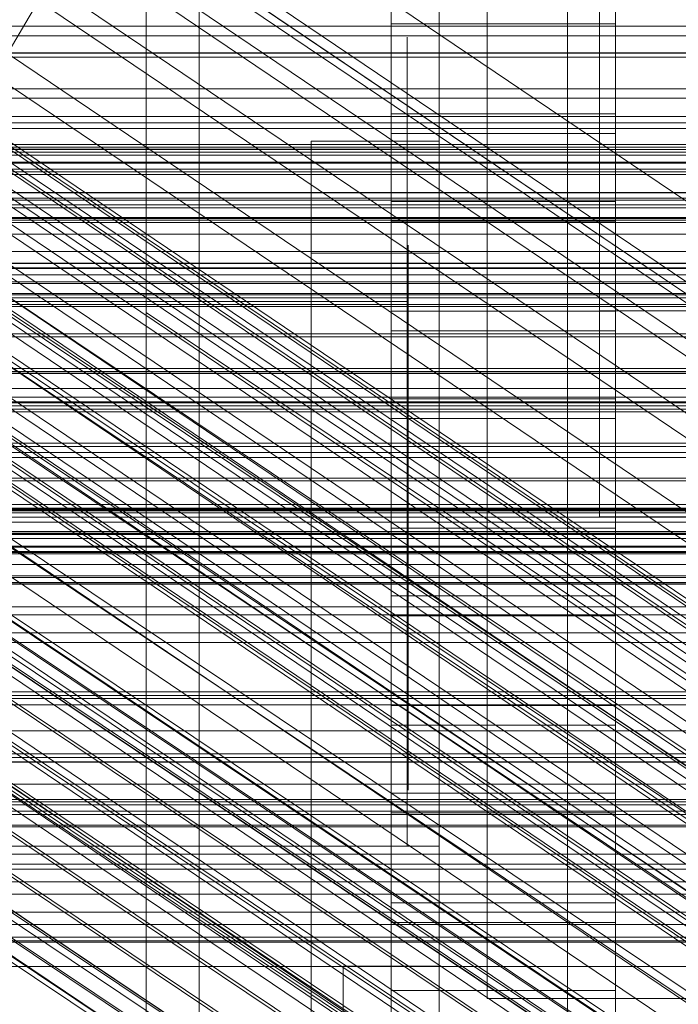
# Model space of a CAD drawing. Header units: millimetres. Extents: x -4738 to 65662, y -68080 to 6847.
# Tile 190 of 256: x -236 to -195, y -34789 to -34728. Entities that reach past the tile are written whole.
import ezdxf

# ---------------------------------------------------------------- set-up
doc = ezdxf.new("R2010")
doc.units = ezdxf.units.MM
for name, color, linetype, lineweight in [('COTAS_O', 1, 'Continuous', 0), ('COTAS_P', 1, 'Continuous', 0), ('frontal_briquetadora', 7, 'Continuous', 0), ('frontal_C01', 7, 'Continuous', 0), ('frontal_C02', 7, 'Continuous', 0), ('frontal_C03', 7, 'Continuous', 0), ('frontal_C04', 7, 'Continuous', 0), ('frontal_C05', 7, 'Continuous', 0), ('frontal_mezcladora', 7, 'Continuous', 0)]:
    doc.layers.add(name, color=color, linetype=linetype, lineweight=lineweight)
doc.dimstyles.new('R19_100', dxfattribs={"dimtxt": 250, "dimasz": 150, "dimexe": 150, "dimexo": 80, "dimgap": 100, "dimtad": 1, "dimtih": 1, "dimtoh": 1, "dimdsep": 46, "dimcen": 0.09, "dimadec": 0, "dimazin": 0, "dimtfac": 1, "dimtdec": 4, "dimtofl": 0, "dimtmove": 0, "dimatfit": 3, "dimfxl": 1, "dimtolj": 1, "dimtzin": 0, "dimarcsym": 0})

# ---------------------------------------------------------------- blocks, each defined once
blk = doc.blocks.new('DIM_R30_51')
at = {"layer": 'COTAS_O'}
for p, q in [((-650, -33700), (50, -33700)), ((50, -33700), (5, -33850)), ((50, -34900), (50, -33700)), ((50, -33700), (95, -33850)), ((50, -34900), (5, -34750)), ((50, -34900), (95, -34750)), ((-650, -34900), (50, -34900))]:
    blk.add_line(p, q, dxfattribs=at)
blk.add_text('1200 O', height=250, rotation=90, dxfattribs=at).set_placement((-50, -34300))
blk = doc.blocks.new('DIM_R30_52')
at = {"layer": 'COTAS_O'}
for p, q in [((-650, -34200), (-500, -34155)), ((650, -34200), (500, -34155)), ((-650, -34900), (-650, -34200)), ((-650, -34200), (650, -34200)), ((-650, -34200), (-500, -34245)), ((650, -34200), (500, -34245)), ((650, -34900), (650, -34200))]:
    blk.add_line(p, q, dxfattribs=at)
blk.add_text('1300 O', height=250, dxfattribs=at).set_placement((0, -34100))
blk = doc.blocks.new('DIM_R30_57')
at = {"layer": 'COTAS_P'}
for p, q in [((-305, -34680), (395, -34680)), ((395, -34680), (350, -34830)), ((395, -36000), (395, -34680)), ((395, -34680), (440, -34830)), ((395, -36000), (350, -35850)), ((395, -36000), (440, -35850)), ((-305, -36000), (395, -36000))]:
    blk.add_line(p, q, dxfattribs=at)
blk.add_text('1320 P', height=250, rotation=90, dxfattribs=at).set_placement((295, -35340))

msp = doc.modelspace()

# ---------------------------------------------------------------- linework, layer by layer
at = {"layer": 'frontal_briquetadora'}
for p, q in [((-430, -34736), (-210, -34736)), ((-320, -34736), (-210, -34736)), ((-210, -34750), (-210, -34736)), ((-430, -34750), (-210, -34750)), ((-320, -34750), (-210, -34750)), ((-210, -34750), (210, -34750)), ((-490, -34760), (490, -34760)), ((-490, -34760), (340, -34760))]:
    msp.add_line(p, q, dxfattribs=at)
at = {"layer": 'frontal_C01'}
for p, q in [((-413.642, -35029.009), (-153.642, -34589.009)), ((-331.181, -34652.123), (-146.872, -34776.458)), ((-332.629, -34652.472), (-148.32, -34776.807)), ((-330.692, -34653.213), (-146.383, -34777.548)), ((-334.938, -34654.237), (-150.629, -34778.572)), ((-355.53, -34655.937), (-141.731, -34800.166)), ((-355.017, -34655.814), (-141.218, -34800.042)), ((-331.197, -34655.668), (-146.887, -34780.003)), ((-356.348, -34656.563), (-142.549, -34800.791)), ((-354.844, -34656.2), (-141.045, -34800.428)), ((-355.022, -34657.07), (-141.224, -34801.298)), ((-337.95, -34657.298), (-153.641, -34781.633)), ((-357.415, -34657.647), (-143.617, -34801.875)), ((-355.541, -34658.364), (-141.742, -34802.592)), ((-358.659, -34659.117), (-144.861, -34803.345)), ((-332.659, -34659.321), (-148.35, -34783.655)), ((-356.363, -34659.994), (-142.565, -34804.223)), ((-146.196, -34805.099), (-359.995, -34660.871)), ((-341.461, -34661.445), (-157.152, -34785.78)), ((-357.434, -34661.85), (-143.635, -34806.078)), ((-361.332, -34662.791), (-147.533, -34807.019)), ((-358.68, -34663.804), (-144.881, -34808.033)), ((-334.981, -34663.922), (-150.672, -34788.257)), ((-362.578, -34664.745), (-148.779, -34808.973)), ((-360.017, -34665.724), (-146.218, -34809.952)), ((-160.922, -34790.731), (-345.231, -34666.396)), ((-363.648, -34666.6), (-149.85, -34810.829)), ((-361.352, -34667.478), (-147.554, -34811.707)), ((-364.471, -34668.231), (-150.672, -34812.459)), ((-362.596, -34668.948), (-148.798, -34813.176)), ((-364.989, -34669.525), (-151.191, -34813.754)), ((-338.003, -34669.159), (-153.694, -34793.494)), ((-363.664, -34670.032), (-149.865, -34814.26)), ((-365.168, -34670.395), (-151.369, -34814.623)), ((-364.995, -34670.781), (-151.196, -34815.01)), ((-364.482, -34670.657), (-150.683, -34814.886)), ((-349.002, -34671.814), (-164.693, -34796.149)), ((-341.52, -34674.675), (-157.211, -34799.009)), ((-352.519, -34677.329), (-168.21, -34801.664)), ((-345.291, -34680.092), (-160.982, -34804.427)), ((-355.541, -34682.566), (-171.232, -34806.901)), ((-349.061, -34685.044), (-164.752, -34809.378)), ((-357.863, -34687.168), (-173.554, -34811.502)), ((-352.572, -34689.191), (-168.263, -34813.525)), ((-359.326, -34690.82), (-175.016, -34815.155)), ((-355.584, -34692.251), (-171.275, -34816.586)), ((-359.83, -34693.275), (-175.521, -34817.61)), ((-357.893, -34694.016), (-173.584, -34818.351)), ((-359.341, -34694.365), (-175.032, -34818.7)), ((-130, -34782.805), (-228.298, -34716.493)), ((-228.298, -34716.493), (-228.298, -34979.106)), ((-228.298, -34984.887), (-228.298, -34722.274)), ((-228.298, -34722.274), (-130, -34788.585)), ((-311.15, -34729.982), (311.15, -34729.982)), ((-311.15, -34730.267), (311.15, -34730.267)), ((-311.15, -34733.96), (311.15, -34733.96)), ((-311.15, -34734.362), (311.15, -34734.362)), ((-311.15, -34739.175), (311.15, -34739.175)), ((-311.15, -34739.667), (311.15, -34739.667)), ((-440, -34743.121), (440, -34743.121)), ((-440, -34743.401), (440, -34743.401)), ((-440, -34743.453), (440, -34743.453)), ((-440, -34744.276), (440, -34744.276)), ((-440, -34744.377), (440, -34744.377)), ((-440, -34745.685), (440, -34745.685)), ((-440, -34745.828), (440, -34745.828)), ((311.15, -34745.272), (-311.15, -34745.272)), ((-311.15, -34745.821), (311.15, -34745.821)), ((-440, -34747.533), (440, -34747.533)), ((-440, -34747.708), (440, -34747.708)), ((440, -34749.694), (-440, -34749.694)), ((-440, -34749.888), (440, -34749.888)), ((-311.15, -34751.836), (311.15, -34751.836)), ((-440, -34752.019), (440, -34752.019)), ((-440, -34752.221), (440, -34752.221)), ((-311.15, -34752.404), (311.15, -34752.404)), ((-440, -34754.352), (440, -34754.352)), ((-440, -34754.547), (440, -34754.547)), ((-440, -34756.533), (440, -34756.533)), ((-440, -34756.707), (440, -34756.707)), ((-440, -34758.412), (440, -34758.412)), ((-440, -34758.555), (440, -34758.555)), ((-311.15, -34758.419), (311.15, -34758.419)), ((-311.15, -34758.968), (311.15, -34758.968)), ((-440, -34759.864), (440, -34759.864)), ((-440, -34759.964), (440, -34759.964)), ((-440, -34760.787), (440, -34760.787)), ((-440, -34760.839), (440, -34760.839)), ((-440, -34761.12), (440, -34761.12)), ((-311.15, -34764.573), (311.15, -34764.573)), ((-311.15, -34765.066), (311.15, -34765.066)), ((-311.15, -34769.878), (311.15, -34769.878)), ((-311.15, -34770.281), (311.15, -34770.281)), ((-311.15, -34773.974), (311.15, -34773.974)), ((-311.15, -34774.258), (311.15, -34774.258)), ((-311.15, -34776.58), (311.15, -34776.58)), ((-311.15, -34776.727), (311.15, -34776.727)), ((-311.15, -34777.519), (311.15, -34777.519))]:
    msp.add_line(p, q, dxfattribs=at)
at = {"layer": 'frontal_C02'}
for p, q in [((-228.298, -34455.696), (-228.298, -34746.19)), ((-228.298, -34751.921), (-228.298, -34461.426)), ((-332.629, -34682.337), (-148.32, -34805.591)), ((-331.181, -34682.179), (-146.872, -34805.433)), ((-330.692, -34683.462), (-146.383, -34806.716)), ((-334.938, -34683.924), (-150.629, -34807.179)), ((-355.53, -34686.023), (-141.731, -34828.998)), ((-355.017, -34685.967), (-141.218, -34828.942)), ((-331.197, -34686.098), (-146.887, -34809.352)), ((-356.348, -34686.585), (-142.549, -34829.561)), ((-354.844, -34686.421), (-141.045, -34829.397)), ((-337.95, -34686.833), (-153.641, -34810.088)), ((-355.022, -34687.355), (-141.224, -34830.331)), ((-357.415, -34687.616), (-143.617, -34830.591)), ((-355.541, -34688.705), (-141.742, -34831.681)), ((-358.659, -34689.045), (-144.861, -34832.02)), ((-332.659, -34689.907), (-148.35, -34813.162)), ((-356.363, -34690.379), (-142.565, -34833.354)), ((-146.196, -34833.75), (-359.995, -34690.774)), ((-341.461, -34690.866), (-157.152, -34814.12)), ((-357.434, -34692.262), (-143.635, -34835.238)), ((-361.332, -34692.687), (-147.533, -34835.662)), ((-358.68, -34694.227), (-144.881, -34837.202)), ((-362.578, -34694.652), (-148.779, -34837.627)), ((-334.981, -34694.63), (-150.672, -34817.885)), ((-160.922, -34819.001), (-345.231, -34695.747)), ((-363.648, -34696.535), (-149.85, -34839.51)), ((-360.017, -34696.139), (-146.218, -34839.115)), ((-361.352, -34697.869), (-147.554, -34840.844)), ((-364.471, -34698.209), (-150.672, -34841.184)), ((-364.989, -34699.558), (-151.191, -34842.534)), ((-362.596, -34699.298), (-148.798, -34842.273)), ((-363.664, -34700.329), (-149.865, -34843.304)), ((-338.003, -34699.946), (-153.694, -34823.2)), ((-365.168, -34700.492), (-151.369, -34843.468)), ((-364.995, -34700.947), (-151.196, -34843.922)), ((-364.482, -34700.891), (-150.683, -34843.866)), ((-349.002, -34701.144), (-164.693, -34824.398)), ((-341.52, -34705.491), (-157.211, -34828.745)), ((-352.519, -34706.689), (-168.21, -34829.943)), ((-345.291, -34710.888), (-160.982, -34834.142)), ((-130, -34811.926), (-228.298, -34746.19)), ((-228.298, -34746.19), (-228.298, -35036.685)), ((-228.298, -34746.19), (-228.298, -34751.921)), ((-228.298, -35042.415), (-228.298, -34751.921)), ((-228.298, -34751.921), (-130, -34817.656)), ((430, -34772.309), (-430, -34772.309)), ((430, -34777.309), (-430, -34777.309))]:
    msp.add_line(p, q, dxfattribs=at)
at = {"layer": 'frontal_C03'}
for p, q in [((-1496, -34728.332), (1496, -34728.332)), ((1496, -34728.924), (-1496, -34728.924)), ((1496, -34732.233), (-1496, -34732.233)), ((1496, -34732.824), (-1496, -34732.824)), ((1250, -34734.714), (-1250, -34734.714)), ((1496, -34735.881), (-1496, -34735.881)), ((1250, -34735.711), (-1250, -34735.711)), ((1250, -34736.028), (-1250, -34736.028)), ((1496, -34736.382), (-1496, -34736.382)), ((1250, -34736.193), (-1250, -34736.193)), ((1250, -34736.822), (-1250, -34736.822)), ((1250, -34736.881), (-1250, -34736.881)), ((1250, -34737.257), (-1250, -34737.257)), ((-1250, -34737.586), (1250, -34737.586)), ((1496, -34738.722), (-1496, -34738.722)), ((1496, -34739.057), (-1496, -34739.057)), ((1250, -34738.709), (-1250, -34738.709)), ((1250, -34739.473), (-1250, -34739.473)), ((1496, -34740.323), (-1496, -34740.323)), ((1250, -34740.267), (-1250, -34740.267)), ((1496, -34740.44), (-1496, -34740.44)), ((1250, -34740.584), (-1250, -34740.584)), ((1250, -34741.309), (-1250, -34741.309)), ((1250, -34742.381), (-1250, -34742.381)), ((-1415, -34743.129), (1415, -34743.129)), ((1250, -34743.834), (-1250, -34743.834)), ((1250, -34745.088), (-1250, -34745.088)), ((1250, -34749.867), (-1250, -34749.867)), ((1250, -34750.937), (-1250, -34750.937)), ((1250, -34751.472), (-1250, -34751.472)), ((1250, -34751.774), (-1250, -34751.774)), ((1250, -34754.94), (-1250, -34754.94)), ((1250, -34755.234), (-1250, -34755.234)), ((1496, -34758.577), (-1496, -34758.577)), ((1496, -34758.695), (-1496, -34758.695)), ((1250, -34758.169), (-1250, -34758.169)), ((1250, -34758.486), (-1250, -34758.486)), ((1250, -34759.28), (-1250, -34759.28)), ((1496, -34759.961), (-1496, -34759.961)), ((1496, -34760.296), (-1496, -34760.296)), ((-1250, -34760.044), (1250, -34760.044)), ((1250, -34761.167), (-1250, -34761.167)), ((-1250, -34761.253), (1250, -34761.253)), ((1250, -34761.931), (-1250, -34761.931)), ((1496, -34762.636), (-1496, -34762.636)), ((1250, -34762.725), (-1250, -34762.725)), ((1250, -34763.041), (-1250, -34763.041)), ((1496, -34763.137), (-1496, -34763.137)), ((1250, -34763.146), (-1250, -34763.146)), ((-1496, -34766.194), (1496, -34766.194)), ((1496, -34766.785), (-1496, -34766.785)), ((1496, -34770.094), (-1496, -34770.094)), ((1496, -34770.685), (-1496, -34770.685)), ((1496, -34773.742), (-1496, -34773.742)), ((1250, -34773.733), (-1250, -34773.733)), ((1496, -34774.244), (-1496, -34774.244)), ((1250, -34775.626), (-1250, -34775.626)), ((1496, -34776.583), (-1496, -34776.583)), ((1496, -34776.918), (-1496, -34776.918)), ((1496, -34778.184), (-1496, -34778.184)), ((1496, -34778.302), (-1496, -34778.302)), ((1250, -34780.627), (-1250, -34780.627)), ((1250, -34780.943), (-1250, -34780.943)), ((1250, -34781.737), (-1250, -34781.737)), ((-1250, -34782.501), (1250, -34782.501)), ((1250, -34783.624), (-1250, -34783.624)), ((1250, -34784.388), (-1250, -34784.388)), ((1250, -34785.182), (-1250, -34785.182)), ((1250, -34785.407), (-1250, -34785.407)), ((1250, -34785.499), (-1250, -34785.499)), ((1250, -34787.012), (-1250, -34787.012))]:
    msp.add_line(p, q, dxfattribs=at)
at = {"layer": 'frontal_C04'}
for p, q in [((-225, -35487.488), (-225, -34411.606)), ((-225, -34417.244), (-225, -35493.126)), ((-225, -34440.737), (-225, -35516.618)), ((-225, -35634.08), (-225, -34558.198)), ((-225, -34563.836), (-225, -35639.718)), ((-225, -34605.183), (-225, -35681.065)), ((-202, -35988), (-202, -34670.697)), ((-213, -34733.789), (-213, -34698.081)), ((-199, -34698.081), (-199, -34733.789)), ((-213, -34703.553), (-213, -34739.261)), ((-199, -34739.261), (-199, -34703.553)), ((-213, -34746.102), (-213, -34710.393)), ((-199, -34710.393), (-199, -34746.102)), ((-213, -34715.866), (-213, -34751.574)), ((-199, -34751.574), (-199, -34715.866)), ((-213, -34758.414), (-213, -34722.706)), ((-199, -34722.706), (-199, -34758.414)), ((-213, -34726.949), (-213, -34733.789)), ((-199, -34726.949), (-199, -34733.789)), ((-199, -34728.178), (-213, -34728.178)), ((-213, -34728.178), (-213, -34763.887)), ((-213, -34735.019), (-213, -34728.178)), ((-199, -34763.887), (-199, -34728.178)), ((-199, -34728.178), (-199, -34735.019)), ((-199, -34733.789), (-213, -34733.789)), ((-213, -34735.019), (-199, -34735.019)), ((-213, -34770.727), (-213, -34735.019)), ((-199, -34735.019), (-199, -34770.727)), ((-213, -34739.261), (-199, -34739.261)), ((-213, -34739.261), (-213, -34746.102)), ((-199, -34739.261), (-199, -34746.102)), ((-199, -34740.491), (-213, -34740.491)), ((-213, -34740.491), (-213, -34776.2)), ((-213, -34747.332), (-213, -34740.491)), ((-199, -34776.2), (-199, -34740.491)), ((-199, -34740.491), (-199, -34747.332)), ((-199, -34746.102), (-213, -34746.102)), ((-213, -34747.332), (-199, -34747.332)), ((-213, -34783.04), (-213, -34747.332)), ((-199, -34747.332), (-199, -34783.04)), ((-213, -34751.574), (-199, -34751.574)), ((-213, -34751.574), (-213, -34758.414)), ((-199, -34751.574), (-199, -34758.414)), ((-199, -34752.804), (-213, -34752.804)), ((-213, -34752.804), (-213, -34788.512)), ((-213, -34759.644), (-213, -34752.804)), ((-199, -34788.512), (-199, -34752.804)), ((-199, -34752.804), (-199, -34759.644)), ((-199, -34758.414), (-213, -34758.414)), ((-213, -34759.644), (-199, -34759.644)), ((-213, -34795.353), (-213, -34759.644)), ((-199, -34759.644), (-199, -34795.353)), ((-213, -34763.887), (-199, -34763.887)), ((-213, -34763.887), (-213, -34770.727)), ((-199, -34763.887), (-199, -34770.727)), ((-199, -34765.117), (-213, -34765.117)), ((-213, -34765.117), (-213, -34800.825)), ((-213, -34771.957), (-213, -34765.117)), ((-199, -34800.825), (-199, -34765.117)), ((-199, -34765.117), (-199, -34771.957)), ((-199, -34770.727), (-213, -34770.727)), ((-213, -34771.957), (-199, -34771.957)), ((-213, -34807.665), (-213, -34771.957)), ((-199, -34771.957), (-199, -34807.665)), ((-213, -34776.2), (-199, -34776.2)), ((-213, -34776.2), (-213, -34783.04)), ((-199, -34776.2), (-199, -34783.04)), ((-199, -34777.429), (-213, -34777.429)), ((-213, -34777.429), (-213, -34813.138)), ((-213, -34784.27), (-213, -34777.429)), ((-199, -34813.138), (-199, -34777.429)), ((-199, -34777.429), (-199, -34784.27)), ((-199, -34783.04), (-213, -34783.04)), ((-213, -34784.27), (-199, -34784.27)), ((-213, -34819.978), (-213, -34784.27)), ((-199, -34784.27), (-199, -34819.978)), ((-213, -34788.512), (-199, -34788.512)), ((-213, -34788.512), (-213, -34795.353)), ((-199, -34788.512), (-199, -34795.353))]:
    msp.add_line(p, q, dxfattribs=at)
at = {"layer": 'frontal_C05'}
for p, q in [((-210, -34792), (-210, -34717)), ((-207, -34789), (-207, -34720)), ((-212, -34729.035), (-212, -34729)), ((-212, -34729.138), (-212, -34729.035)), ((-212, -34729.311), (-212, -34729.138)), ((-212, -34729.551), (-212, -34729.311)), ((-212, -34729.86), (-212, -34729.551)), ((-212, -34730.236), (-212, -34729.86)), ((-212, -34730.678), (-212, -34730.236)), ((-212, -34731.185), (-212, -34730.678)), ((-212, -34731.756), (-212, -34731.185)), ((-212, -34732.39), (-212, -34731.756)), ((-212, -34733.086), (-212, -34732.39)), ((-212, -34733.841), (-212, -34733.086)), ((-212, -34734.654), (-212, -34733.841)), ((-212, -34735.523), (-212, -34734.654)), ((-218, -34803.5), (-218, -34735.5)), ((-218, -34735.5), (-210, -34735.5)), ((-212, -34736.446), (-212, -34735.523)), ((-210, -34803.5), (-210, -34735.5)), ((-212, -34737.421), (-212, -34736.446)), ((-212, -34738.446), (-212, -34737.421)), ((-212, -34739.519), (-212, -34738.446)), ((-212, -34740.636), (-212, -34739.519)), ((-212, -34741.795), (-212, -34740.636)), ((-212, -34742.994), (-212, -34741.795)), ((-212, -34742), (-212, -34742.019)), ((-212, -34742.019), (-212, -34742.074)), ((-212, -34742.074), (-212, -34742.166)), ((-212, -34742.166), (-212, -34742.295)), ((-211.95, -34742), (-211.95, -34742.021)), ((-211.95, -34742.021), (-211.95, -34742.084)), ((-211.95, -34742.084), (-211.95, -34742.19)), ((-218, -34810.5), (-218, -34742.5)), ((-218, -34742.5), (-210, -34742.5)), ((-212, -34742.295), (-212, -34742.461)), ((-212, -34742.461), (-212, -34742.662)), ((-212, -34742.662), (-212, -34742.899)), ((-211.95, -34742.19), (-211.95, -34742.337)), ((-211.95, -34742.337), (-211.95, -34742.526)), ((-211.95, -34742.526), (-211.95, -34742.755)), ((-211.95, -34742.755), (-211.95, -34743.025)), ((-210, -34810.5), (-210, -34742.5)), ((-212, -34742.899), (-212, -34743.171)), ((-212, -34744.23), (-212, -34742.994)), ((-212, -34743.171), (-212, -34743.477)), ((-211.95, -34743.025), (-211.95, -34743.335)), ((-211.95, -34743.335), (-211.95, -34743.684)), ((-212, -34743.477), (-212, -34743.817)), ((-212, -34743.817), (-212, -34744.19)), ((-211.95, -34743.684), (-211.95, -34744.07)), ((-212, -34744.19), (-212, -34744.596)), ((-212, -34745.5), (-212, -34744.23)), ((-212, -34744.596), (-212, -34745.033)), ((-211.95, -34744.07), (-211.95, -34744.494)), ((-211.95, -34744.494), (-211.95, -34744.954)), ((-212, -34745.5), (-212, -34745.033)), ((-211.95, -34744.954), (-211.95, -34745.449)), ((-246, -34745.5), (-212, -34745.5)), ((-212, -34779.5), (-212, -34745.5)), ((-212, -34746.031), (-212, -34745.5)), ((-211.95, -34745.449), (-211.95, -34745.977)), ((-212, -34746.594), (-212, -34746.031)), ((-211.95, -34745.977), (-211.95, -34746.538)), ((-212, -34747.187), (-212, -34746.594)), ((-211.95, -34746.5), (-211.95, -34746.516)), ((-211.95, -34746.562), (-211.95, -34746.516)), ((-211.95, -34746.538), (-211.95, -34747.13)), ((-211.95, -34746.64), (-211.95, -34746.562)), ((-211.95, -34746.748), (-211.95, -34746.64)), ((-211.95, -34746.887), (-211.95, -34746.748)), ((-211.95, -34747.055), (-211.95, -34746.887)), ((-211.95, -34747.254), (-211.95, -34747.055)), ((-212, -34747.81), (-212, -34747.187)), ((-211.95, -34747.13), (-211.95, -34747.751)), ((-211.95, -34747.482), (-211.95, -34747.254)), ((-211.95, -34747.738), (-211.95, -34747.482)), ((-212, -34748.46), (-212, -34747.81)), ((-211.95, -34748.022), (-211.95, -34747.738)), ((-211.95, -34747.751), (-211.95, -34748.401)), ((-211.95, -34748.334), (-211.95, -34748.022)), ((-212, -34749.137), (-212, -34748.46)), ((-211.95, -34748.672), (-211.95, -34748.334)), ((-211.95, -34748.401), (-211.95, -34749.076)), ((-211.95, -34749.036), (-211.95, -34748.672)), ((-212, -34749.838), (-212, -34749.137)), ((-211.95, -34749.424), (-211.95, -34749.036)), ((-211.95, -34749.076), (-211.95, -34749.777)), ((-211.95, -34749.837), (-211.95, -34749.424)), ((-212, -34750.562), (-212, -34749.838)), ((-211.95, -34749.777), (-211.95, -34750.5)), ((-211.95, -34750.272), (-211.95, -34749.837)), ((-212, -34751.306), (-212, -34750.562)), ((-211.95, -34750.729), (-211.95, -34750.272)), ((-211.95, -34750.5), (-211.95, -34751.244)), ((-211.95, -34751.206), (-211.95, -34750.729)), ((-212, -34752.07), (-212, -34751.306)), ((-211.95, -34751.703), (-211.95, -34751.206)), ((-211.95, -34751.244), (-211.95, -34752.008)), ((-211.95, -34752.218), (-211.95, -34751.703)), ((-211.95, -34752.008), (-211.95, -34752.789)), ((-212, -34752.851), (-212, -34752.07)), ((-211.95, -34752.75), (-211.95, -34752.218)), ((-212, -34753.647), (-212, -34752.851)), ((-211.95, -34753.297), (-211.95, -34752.75)), ((-211.95, -34752.789), (-211.95, -34753.586)), ((-212, -34754.456), (-212, -34753.647)), ((-211.95, -34753.859), (-211.95, -34753.297)), ((-211.95, -34753.586), (-211.95, -34754.396)), ((-212, -34755.277), (-212, -34754.456)), ((-211.95, -34754.433), (-211.95, -34753.859)), ((-211.95, -34754.396), (-211.95, -34755.217)), ((-211.95, -34755.019), (-211.95, -34754.433)), ((-211.95, -34755.614), (-211.95, -34755.019)), ((-212, -34756.106), (-212, -34755.277)), ((-211.95, -34755.217), (-211.95, -34756.048)), ((-211.95, -34756.218), (-211.95, -34755.614)), ((-212, -34756.943), (-212, -34756.106)), ((-211.95, -34756.048), (-211.95, -34756.886)), ((-211.95, -34756.829), (-211.95, -34756.218)), ((-211.95, -34757.446), (-211.95, -34756.829)), ((-211.95, -34756.886), (-211.95, -34757.73)), ((-212, -34757.785), (-212, -34756.943)), ((-211.95, -34758.066), (-211.95, -34757.446)), ((-212, -34758.63), (-212, -34757.785)), ((-211.95, -34757.73), (-211.95, -34758.576)), ((-211.95, -34758.688), (-211.95, -34758.066)), ((-212, -34759.476), (-212, -34758.63)), ((-211.95, -34758.576), (-211.95, -34759.424)), ((-211.95, -34759.312), (-211.95, -34758.688)), ((-211.95, -34759.934), (-211.95, -34759.312)), ((-212, -34760.321), (-212, -34759.476)), ((-211.95, -34759.424), (-211.95, -34760.27)), ((-211.95, -34760.554), (-211.95, -34759.934)), ((-212, -34761.163), (-212, -34760.321)), ((-211.95, -34760.27), (-211.95, -34761.114)), ((-211.95, -34761.171), (-211.95, -34760.554)), ((-212, -34761.999), (-212, -34761.163)), ((-211.95, -34761.114), (-211.95, -34761.952)), ((-211.95, -34761.782), (-211.95, -34761.171)), ((-211.95, -34762.386), (-211.95, -34761.782)), ((-212, -34762.827), (-212, -34761.999)), ((-211.95, -34761.952), (-211.95, -34762.783)), ((-211.95, -34762.981), (-211.95, -34762.386)), ((-212, -34763.647), (-212, -34762.827)), ((-211.95, -34762.783), (-211.95, -34763.604)), ((-211.95, -34763.567), (-211.95, -34762.981)), ((-212, -34764.454), (-212, -34763.647)), ((-211.95, -34764.141), (-211.95, -34763.567)), ((-211.95, -34763.604), (-211.95, -34764.414)), ((-211.95, -34764.703), (-211.95, -34764.141)), ((-212, -34765.249), (-212, -34764.454)), ((-211.95, -34764.414), (-211.95, -34765.211)), ((-211.95, -34765.25), (-211.95, -34764.703)), ((-212, -34766.027), (-212, -34765.249)), ((-211.95, -34765.211), (-211.95, -34765.992)), ((-211.95, -34765.782), (-211.95, -34765.25)), ((-212, -34766.789), (-212, -34766.027)), ((-211.95, -34766.297), (-211.95, -34765.782)), ((-211.95, -34765.992), (-211.95, -34766.756)), ((-211.95, -34766.794), (-211.95, -34766.297)), ((-211.95, -34766.756), (-211.95, -34767.5)), ((-212, -34767.531), (-212, -34766.789)), ((-211.95, -34767.271), (-211.95, -34766.794)), ((-211.95, -34767.728), (-211.95, -34767.271)), ((-212, -34768.252), (-212, -34767.531)), ((-211.95, -34767.5), (-211.95, -34768.223)), ((-211.95, -34768.163), (-211.95, -34767.728)), ((-212, -34768.95), (-212, -34768.252)), ((-211.95, -34768.576), (-211.95, -34768.163)), ((-211.95, -34768.223), (-211.95, -34768.924)), ((-211.95, -34768.964), (-211.95, -34768.576)), ((-212, -34769.623), (-212, -34768.95)), ((-211.95, -34768.924), (-211.95, -34769.599)), ((-211.95, -34769.328), (-211.95, -34768.964)), ((-212, -34770.27), (-212, -34769.623)), ((-211.95, -34769.666), (-211.95, -34769.328)), ((-211.95, -34769.599), (-211.95, -34770.249)), ((-211.95, -34769.978), (-211.95, -34769.666)), ((-212, -34770.889), (-212, -34770.27)), ((-211.95, -34770.262), (-211.95, -34769.978)), ((-211.95, -34770.249), (-211.95, -34770.87)), ((-211.95, -34770.518), (-211.95, -34770.262)), ((-212, -34771.479), (-212, -34770.889)), ((-211.95, -34770.746), (-211.95, -34770.518)), ((-211.95, -34770.945), (-211.95, -34770.746)), ((-211.95, -34770.87), (-211.95, -34771.462)), ((-211.95, -34771.113), (-211.95, -34770.945)), ((-212, -34772.038), (-212, -34771.479)), ((-211.95, -34771.252), (-211.95, -34771.113)), ((-211.95, -34771.36), (-211.95, -34771.252)), ((-211.95, -34771.438), (-211.95, -34771.36)), ((-211.95, -34771.484), (-211.95, -34771.438)), ((-211.95, -34771.462), (-211.95, -34772.023)), ((-211.95, -34771.5), (-211.95, -34771.484)), ((-212, -34772.565), (-212, -34772.038)), ((-211.95, -34772.023), (-211.95, -34772.551)), ((-212, -34773.057), (-212, -34772.565)), ((-211.95, -34772.551), (-211.95, -34773.046)), ((-212, -34773.516), (-212, -34773.057)), ((-212, -34773.938), (-212, -34773.516)), ((-211.95, -34773.046), (-211.95, -34773.506)), ((-211.95, -34773.506), (-211.95, -34773.93)), ((-212, -34774.323), (-212, -34773.938)), ((-211.95, -34773.93), (-211.95, -34774.316)), ((-212, -34774.67), (-212, -34774.323)), ((-212, -34774.979), (-212, -34774.67)), ((-211.95, -34774.316), (-211.95, -34774.665)), ((-211.95, -34774.665), (-211.95, -34774.975)), ((-212, -34775.248), (-212, -34774.979)), ((-212, -34775.476), (-212, -34775.248)), ((-211.95, -34774.975), (-211.95, -34775.245)), ((-211.95, -34775.245), (-211.95, -34775.474)), ((-212, -34775.664), (-212, -34775.476)), ((-212, -34775.811), (-212, -34775.664)), ((-212, -34775.916), (-212, -34775.811)), ((-212, -34775.979), (-212, -34775.916)), ((-212, -34776), (-212, -34775.979)), ((-211.95, -34775.474), (-211.95, -34775.663)), ((-211.95, -34775.663), (-211.95, -34775.81)), ((-211.95, -34775.81), (-211.95, -34775.916)), ((-211.95, -34775.916), (-211.95, -34775.979)), ((-211.95, -34775.979), (-211.95, -34776)), ((-248, -34779.5), (-210, -34779.5)), ((-246, -34779.5), (-212, -34779.5)), ((-235.468, -34779.5), (-235.492, -34779.5)), ((-235.427, -34779.5), (-235.468, -34779.5)), ((-235.43, -34779.5), (-235.375, -34779.5)), ((-235.371, -34779.5), (-235.427, -34779.5)), ((-235.375, -34779.5), (-235.305, -34779.5)), ((-235.299, -34779.5), (-235.371, -34779.5)), ((-235.305, -34779.5), (-235.22, -34779.5)), ((-235.211, -34779.5), (-235.299, -34779.5)), ((-235.22, -34779.5), (-235.12, -34779.5)), ((-235.108, -34779.5), (-235.211, -34779.5)), ((-235.12, -34779.5), (-235.005, -34779.5)), ((-234.99, -34779.5), (-235.108, -34779.5)), ((-235.005, -34779.5), (-234.876, -34779.5)), ((-234.856, -34779.5), (-234.99, -34779.5)), ((-234.876, -34779.5), (-234.732, -34779.5)), ((-234.708, -34779.5), (-234.856, -34779.5)), ((-234.732, -34779.5), (-234.575, -34779.5)), ((-234.546, -34779.5), (-234.708, -34779.5)), ((-234.575, -34779.5), (-234.405, -34779.5)), ((-234.371, -34779.5), (-234.546, -34779.5)), ((-234.405, -34779.5), (-234.221, -34779.5)), ((-234.181, -34779.5), (-234.371, -34779.5)), ((-234.221, -34779.5), (-234.025, -34779.5)), ((-233.979, -34779.5), (-234.181, -34779.5)), ((-234.025, -34779.5), (-233.816, -34779.5)), ((-233.765, -34779.5), (-233.979, -34779.5)), ((-233.816, -34779.5), (-233.596, -34779.5)), ((-233.539, -34779.5), (-233.765, -34779.5)), ((-233.596, -34779.5), (-233.365, -34779.5)), ((-233.301, -34779.5), (-233.539, -34779.5)), ((-233.365, -34779.5), (-233.124, -34779.5)), ((-233.053, -34779.5), (-233.301, -34779.5)), ((-233.124, -34779.5), (-232.872, -34779.5)), ((-232.794, -34779.5), (-233.053, -34779.5)), ((-232.872, -34779.5), (-232.611, -34779.5)), ((-232.527, -34779.5), (-232.794, -34779.5)), ((-232.611, -34779.5), (-232.342, -34779.5)), ((-232.25, -34779.5), (-232.527, -34779.5)), ((-232.342, -34779.5), (-232.064, -34779.5)), ((-231.965, -34779.5), (-232.25, -34779.5)), ((-232.064, -34779.5), (-231.779, -34779.5)), ((-231.673, -34779.5), (-231.965, -34779.5)), ((-231.779, -34779.5), (-231.487, -34779.5)), ((-231.375, -34779.5), (-231.673, -34779.5)), ((-231.487, -34779.5), (-231.19, -34779.5)), ((-231.07, -34779.5), (-231.375, -34779.5)), ((-231.19, -34779.5), (-230.887, -34779.5)), ((-230.76, -34779.5), (-231.07, -34779.5)), ((-230.887, -34779.5), (-230.579, -34779.5)), ((-230.446, -34779.5), (-230.76, -34779.5)), ((-230.579, -34779.5), (-230.268, -34779.5)), ((-230.129, -34779.5), (-230.446, -34779.5)), ((-230.268, -34779.5), (-229.954, -34779.5)), ((-229.808, -34779.5), (-230.129, -34779.5)), ((-229.954, -34779.5), (-229.637, -34779.5)), ((-229.486, -34779.5), (-229.808, -34779.5)), ((-229.637, -34779.5), (-229.319, -34779.5)), ((-229.162, -34779.5), (-229.486, -34779.5)), ((-229.319, -34779.5), (-229, -34779.5)), ((-228.838, -34779.5), (-229.162, -34779.5)), ((-229, -34779.5), (-228.681, -34779.5)), ((-228.514, -34779.5), (-228.838, -34779.5)), ((-228.681, -34779.5), (-228.363, -34779.5)), ((-228.192, -34779.5), (-228.514, -34779.5)), ((-228.363, -34779.5), (-228.046, -34779.5)), ((-227.871, -34779.5), (-228.192, -34779.5)), ((-228.046, -34779.5), (-227.732, -34779.5)), ((-227.554, -34779.5), (-227.871, -34779.5)), ((-227.732, -34779.5), (-227.421, -34779.5)), ((-227.24, -34779.5), (-227.554, -34779.5)), ((-227.421, -34779.5), (-227.113, -34779.5)), ((-226.93, -34779.5), (-227.24, -34779.5)), ((-227.113, -34779.5), (-226.81, -34779.5)), ((-226.625, -34779.5), (-226.93, -34779.5)), ((-226.81, -34779.5), (-226.513, -34779.5)), ((-226.327, -34779.5), (-226.625, -34779.5)), ((-226.513, -34779.5), (-226.221, -34779.5)), ((-226.035, -34779.5), (-226.327, -34779.5)), ((-226.221, -34779.5), (-225.936, -34779.5)), ((-225.75, -34779.5), (-226.035, -34779.5)), ((-225.936, -34779.5), (-225.658, -34779.5)), ((-225.473, -34779.5), (-225.75, -34779.5)), ((-225.658, -34779.5), (-225.389, -34779.5)), ((-225.206, -34779.5), (-225.473, -34779.5)), ((-225.389, -34779.5), (-225.128, -34779.5)), ((-224.947, -34779.5), (-225.206, -34779.5)), ((-225.128, -34779.5), (-224.876, -34779.5)), ((-224.699, -34779.5), (-224.947, -34779.5)), ((-224.876, -34779.5), (-224.635, -34779.5)), ((-224.461, -34779.5), (-224.699, -34779.5)), ((-224.635, -34779.5), (-224.404, -34779.5)), ((-224.235, -34779.5), (-224.461, -34779.5)), ((-224.404, -34779.5), (-224.184, -34779.5)), ((-224.021, -34779.5), (-224.235, -34779.5)), ((-224.184, -34779.5), (-223.975, -34779.5)), ((-223.819, -34779.5), (-224.021, -34779.5)), ((-223.975, -34779.5), (-223.779, -34779.5)), ((-223.629, -34779.5), (-223.819, -34779.5)), ((-223.779, -34779.5), (-223.595, -34779.5)), ((-223.454, -34779.5), (-223.629, -34779.5)), ((-223.595, -34779.5), (-223.425, -34779.5)), ((-223.292, -34779.5), (-223.454, -34779.5)), ((-223.425, -34779.5), (-223.268, -34779.5)), ((-223.144, -34779.5), (-223.292, -34779.5)), ((-223.268, -34779.5), (-223.124, -34779.5)), ((-223.01, -34779.5), (-223.144, -34779.5)), ((-223.124, -34779.5), (-222.995, -34779.5)), ((-222.892, -34779.5), (-223.01, -34779.5)), ((-222.995, -34779.5), (-222.88, -34779.5)), ((-222.789, -34779.5), (-222.892, -34779.5)), ((-222.88, -34779.5), (-222.78, -34779.5)), ((-222.701, -34779.5), (-222.789, -34779.5)), ((-222.78, -34779.5), (-222.695, -34779.5)), ((-222.629, -34779.5), (-222.701, -34779.5)), ((-222.695, -34779.5), (-222.625, -34779.5)), ((-222.573, -34779.5), (-222.629, -34779.5)), ((-222.625, -34779.5), (-222.57, -34779.5)), ((-222.532, -34779.5), (-222.573, -34779.5)), ((-222.508, -34779.5), (-222.532, -34779.5)), ((-210, -34795.5), (-210, -34779.5)), ((-216, -34852), (-216, -34787)), ((-216, -34787), (-210, -34787)), ((-210, -34852), (-210, -34787)), ((-188, -34789), (-207, -34789))]:
    msp.add_line(p, q, dxfattribs=at)
at = {"layer": 'frontal_mezcladora'}
for p, q in [((-200, -34709.466), (-200, -34746.089)), ((-625, -34730), (625, -34730)), ((-625, -34730), (-150, -34730)), ((-420, -34737.414), (240, -34737.414)), ((-420, -34745), (240, -34745)), ((-400, -34745), (220, -34745)), ((-200, -34746.089), (-200, -34758.95)), ((-200, -34746.089), (-192, -34746.089)), ((-200, -34758.95), (-192, -34758.95)), ((-600, -34760), (600, -34760)), ((-465, -34760), (295, -34760)), ((-400, -34780), (220, -34780))]:
    msp.add_line(p, q, dxfattribs=at)

# ---------------------------------------------------------------- dimensions: what is measured, and where the dimension line sits
at = {"layer": 'COTAS_O'}
for p2, distance, picture, middle in [((-650, -33700), -700, 'DIM_R30_51', (50, -34300)), ((650, -34900), 700, 'DIM_R30_52', (0, -34200))]:
    dim = msp.add_aligned_dim(p1=(-650, -34900), p2=p2, distance=distance, text='<> O', dimstyle='R19_100', dxfattribs=at)
    dim.commit()
    dim.dimension.update_dxf_attribs({"geometry": picture, "text_midpoint": middle})
at = {"layer": 'COTAS_P'}
dim = msp.add_aligned_dim(p1=(-305, -36000), p2=(-305, -34680), distance=-700, text='<> P', dimstyle='R19_100', dxfattribs=at)
dim.commit()
dim.dimension.update_dxf_attribs({"geometry": 'DIM_R30_57', "text_midpoint": (395, -35340)})

doc.saveas('drawing.dxf')
